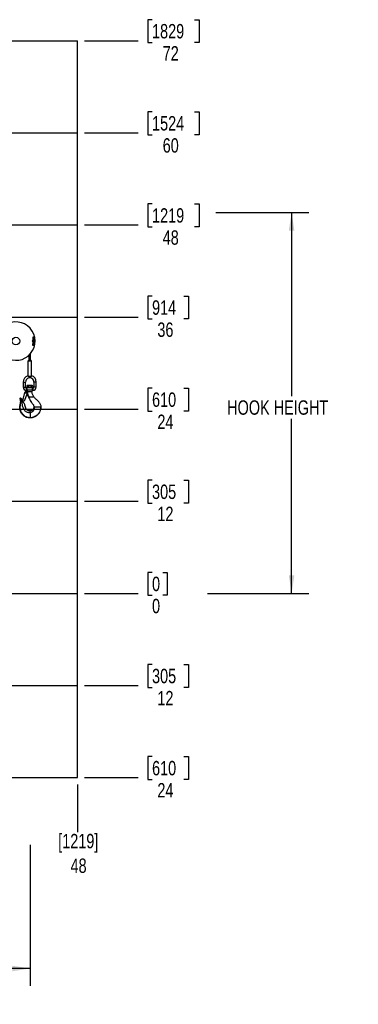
# Paper-space layout 'Sheet7' of a CAD drawing. Header units: inches. Extents: x 2.58 to 9.71, y 0.37 to 7.49.
# Tile 13 of 13: x 7.26 to 9.71, y 0.37 to 7.49. Entities that reach past the tile are written whole.
import ezdxf

# ---------------------------------------------------------------- set-up
doc = ezdxf.new("R2010")
doc.units = ezdxf.units.IN
doc.header["$MEASUREMENT"] = 0
doc.layers.add('FORMAT', color=7, linetype='Continuous')
doc.styles.add('SLDTEXTSTYLE0', font='TXT', dxfattribs={"width": 0.75})
doc.dimstyles.new('SLDDIMSTYLE10', dxfattribs={"dimtxt": 0.104167, "dimasz": 0.13, "dimexe": 0, "dimexo": 0.0625, "dimgap": 0.026042, "dimtad": 0, "dimtih": 1, "dimtoh": 1, "dimdec": 0, "dimlfac": 18, "dimrnd": 1e-09, "dimdsep": 46, "dimtxsty": 'SLDTEXTSTYLE0', "dimblk1": 'NONE', "dimblk2": 'NONE', "dimsah": 1, "dimcen": 0.09, "dimadec": 0, "dimazin": 2, "dimtfac": 1, "dimtdec": 0, "dimtofl": 0, "dimtmove": 0, "dimatfit": 3, "dimldrblk": 'NONE', "dimfxl": 1, "dimfrac": 2, "dimtolj": 1, "dimtzin": 12, "dimarcsym": 0})
doc.dimstyles.new('SLDDIMSTYLE13', dxfattribs={"dimtxt": 0.104167, "dimasz": 0.13, "dimexe": 0, "dimexo": 0.0625, "dimgap": 0.026042, "dimtad": 0, "dimtih": 1, "dimtoh": 1, "dimlfac": 18, "dimrnd": 1e-09, "dimzin": 12, "dimdsep": 46, "dimtxsty": 'SLDTEXTSTYLE0', "dimsah": 1, "dimcen": 0.09, "dimadec": 0, "dimazin": 3, "dimtfac": 1, "dimtofl": 0, "dimtmove": 0, "dimatfit": 3, "dimfxl": 1, "dimfrac": 2, "dimtolj": 1, "dimtzin": 12, "dimarcsym": 0})
doc.dimstyles.new('SLDDIMSTYLE9', dxfattribs={"dimtxt": 0.104167, "dimasz": 0.13, "dimexe": 0, "dimexo": 0.0625, "dimgap": 0.026042, "dimtad": 0, "dimtih": 1, "dimtoh": 1, "dimdec": 0, "dimlfac": 18, "dimrnd": 1e-09, "dimzin": 12, "dimdsep": 46, "dimtxsty": 'SLDTEXTSTYLE0', "dimblk1": 'NONE', "dimblk2": 'NONE', "dimsah": 1, "dimcen": 0.09, "dimadec": 0, "dimazin": 3, "dimtfac": 1, "dimtdec": 0, "dimtofl": 0, "dimtmove": 0, "dimatfit": 3, "dimldrblk": 'NONE', "dimfxl": 1, "dimfrac": 2, "dimtolj": 1, "dimtzin": 12, "dimarcsym": 0})

# ---------------------------------------------------------------- blocks, each defined once
blk = doc.blocks.new('_D_24')
at = {"layer": 'FORMAT', "color": 7}
blk.add_line((7.675, 1.958), (7.675, 1.6143), dxfattribs=at)
blk = doc.blocks.new('_None')
blk = doc.blocks.new('_D_25')
at = {"layer": 'FORMAT'}
for p, q in [((8.2142, 3.4935), (8.1825, 3.4935)), ((8.1825, 3.4935), (8.1825, 3.328)), ((8.2912, 3.4935), (8.3229, 3.4935)), ((8.3229, 3.4935), (8.3229, 3.328)), ((7.725, 3.3413), (8.1125, 3.3413)), ((8.1825, 3.328), (8.2142, 3.328)), ((8.3229, 3.328), (8.2912, 3.328))]:
    blk.add_line(p, q, dxfattribs=at)
at = {"layer": 'FORMAT', "char_height": 0.1042, "attachment_point": 1, "style": 'SLDTEXTSTYLE0'}
for insert in [(8.2142, 3.4623), (8.2142, 3.3022)]:
    blk.add_mtext('0', dxfattribs=dict(at, insert=insert))
blk = doc.blocks.new('_D_26')
at = {"layer": 'FORMAT', "color": 7}
for p, q in [((8.2142, 4.1602), (8.1825, 4.1602)), ((8.1825, 4.1602), (8.1825, 3.9946)), ((8.4451, 4.1602), (8.4768, 4.1602)), ((8.4768, 4.1602), (8.4768, 3.9946)), ((7.725, 4.008), (8.1125, 4.008)), ((8.1825, 3.9946), (8.2142, 3.9946)), ((8.4768, 3.9946), (8.4451, 3.9946))]:
    blk.add_line(p, q, dxfattribs=at)
at = {"layer": 'FORMAT', "color": 7, "char_height": 0.10417, "attachment_point": 1, "style": 'SLDTEXTSTYLE0'}
for s, insert in [('305', (8.2142, 4.1289)), ('12', (8.2527, 3.9689))]:
    blk.add_mtext(s, dxfattribs=dict(at, insert=insert))
blk = doc.blocks.new('_D_27')
at = {"layer": 'FORMAT', "color": 7}
for p, q in [((8.2142, 4.8268), (8.1825, 4.8268)), ((8.1825, 4.8268), (8.1825, 4.6613)), ((8.4451, 4.8268), (8.4768, 4.8268)), ((8.4768, 4.8268), (8.4768, 4.6613)), ((7.725, 4.6746), (8.1125, 4.6746)), ((8.1825, 4.6613), (8.2142, 4.6613)), ((8.4768, 4.6613), (8.4451, 4.6613))]:
    blk.add_line(p, q, dxfattribs=at)
at = {"layer": 'FORMAT', "color": 7, "char_height": 0.10417, "attachment_point": 1, "style": 'SLDTEXTSTYLE0'}
for s, insert in [('610', (8.2142, 4.7956)), ('24', (8.2527, 4.6356))]:
    blk.add_mtext(s, dxfattribs=dict(at, insert=insert))
blk = doc.blocks.new('_D_28')
at = {"layer": 'FORMAT', "color": 7}
for p, q in [((8.2142, 5.4935), (8.1825, 5.4935)), ((8.1825, 5.4935), (8.1825, 5.328)), ((8.4451, 5.4935), (8.4768, 5.4935)), ((8.4768, 5.4935), (8.4768, 5.328)), ((7.725, 5.3413), (8.1125, 5.3413)), ((8.1825, 5.328), (8.2142, 5.328)), ((8.4768, 5.328), (8.4451, 5.328))]:
    blk.add_line(p, q, dxfattribs=at)
at = {"layer": 'FORMAT', "color": 7, "char_height": 0.10417, "attachment_point": 1, "style": 'SLDTEXTSTYLE0'}
for s, insert in [('914', (8.2142, 5.4623)), ('36', (8.2527, 5.3022))]:
    blk.add_mtext(s, dxfattribs=dict(at, insert=insert))
blk = doc.blocks.new('_D_29')
at = {"layer": 'FORMAT', "color": 7}
for p, q in [((8.2142, 6.1602), (8.1825, 6.1602)), ((8.1825, 6.1602), (8.1825, 5.9946)), ((8.5221, 6.1602), (8.5538, 6.1602)), ((8.5538, 6.1602), (8.5538, 5.9946)), ((7.725, 6.008), (8.1125, 6.008)), ((8.1825, 5.9946), (8.2142, 5.9946)), ((8.5538, 5.9946), (8.5221, 5.9946))]:
    blk.add_line(p, q, dxfattribs=at)
at = {"layer": 'FORMAT', "color": 7, "char_height": 0.10417, "attachment_point": 1, "style": 'SLDTEXTSTYLE0'}
for s, insert in [('1219', (8.2142, 6.1289)), ('48', (8.2912, 5.9689))]:
    blk.add_mtext(s, dxfattribs=dict(at, insert=insert))
blk = doc.blocks.new('_D_30')
at = {"layer": 'FORMAT', "color": 7}
for p, q in [((8.2142, 6.8268), (8.1825, 6.8268)), ((8.1825, 6.8268), (8.1825, 6.6613)), ((8.5221, 6.8268), (8.5538, 6.8268)), ((8.5538, 6.8268), (8.5538, 6.6613)), ((7.725, 6.6746), (8.1125, 6.6746)), ((8.1825, 6.6613), (8.2142, 6.6613)), ((8.5538, 6.6613), (8.5221, 6.6613))]:
    blk.add_line(p, q, dxfattribs=at)
at = {"layer": 'FORMAT', "color": 7, "char_height": 0.10417, "attachment_point": 1, "style": 'SLDTEXTSTYLE0'}
for s, insert in [('1524', (8.2142, 6.7956)), ('60', (8.2912, 6.6356))]:
    blk.add_mtext(s, dxfattribs=dict(at, insert=insert))
blk = doc.blocks.new('_D_31')
at = {"layer": 'FORMAT', "color": 7}
for p, q in [((8.2142, 7.4935), (8.1825, 7.4935)), ((8.1825, 7.4935), (8.1825, 7.328)), ((8.5221, 7.4935), (8.5538, 7.4935)), ((8.5538, 7.4935), (8.5538, 7.328)), ((7.725, 7.3413), (8.1125, 7.3413)), ((8.1825, 7.328), (8.2142, 7.328)), ((8.5538, 7.328), (8.5221, 7.328))]:
    blk.add_line(p, q, dxfattribs=at)
at = {"layer": 'FORMAT', "color": 7, "char_height": 0.10417, "attachment_point": 1, "style": 'SLDTEXTSTYLE0'}
for s, insert in [('1829', (8.2142, 7.4623)), ('72', (8.2912, 7.3022))]:
    blk.add_mtext(s, dxfattribs=dict(at, insert=insert))
blk = doc.blocks.new('_D_32')
at = {"layer": 'FORMAT', "color": 7}
for p, q in [((8.2142, 2.8268), (8.1825, 2.8268)), ((8.1825, 2.8268), (8.1825, 2.6613)), ((8.4451, 2.8268), (8.4768, 2.8268)), ((8.4768, 2.8268), (8.4768, 2.6613)), ((7.725, 2.6746), (8.1125, 2.6746)), ((8.1825, 2.6613), (8.2142, 2.6613)), ((8.4768, 2.6613), (8.4451, 2.6613))]:
    blk.add_line(p, q, dxfattribs=at)
at = {"layer": 'FORMAT', "color": 7, "char_height": 0.10417, "attachment_point": 1, "style": 'SLDTEXTSTYLE0'}
for s, insert in [('305', (8.2142, 2.7956)), ('12', (8.2527, 2.6356))]:
    blk.add_mtext(s, dxfattribs=dict(at, insert=insert))
blk = doc.blocks.new('_D_33')
at = {"layer": 'FORMAT', "color": 7}
for p, q in [((8.2142, 2.1602), (8.1825, 2.1602)), ((8.1825, 2.1602), (8.1825, 1.9946)), ((8.4451, 2.1602), (8.4768, 2.1602)), ((8.4768, 2.1602), (8.4768, 1.9946)), ((7.725, 2.008), (8.1125, 2.008)), ((8.1825, 1.9946), (8.2142, 1.9946)), ((8.4768, 1.9946), (8.4451, 1.9946))]:
    blk.add_line(p, q, dxfattribs=at)
at = {"layer": 'FORMAT', "color": 7, "char_height": 0.10417, "attachment_point": 1, "style": 'SLDTEXTSTYLE0'}
for s, insert in [('610', (8.2142, 2.1289)), ('24', (8.2527, 1.9689))]:
    blk.add_mtext(s, dxfattribs=dict(at, insert=insert))
blk = doc.blocks.new('_D_36')
at = {"layer": 'FORMAT', "color": 7}
for p, q in [((8.6752, 6.0974), (9.3488, 6.0974)), ((9.2238, 6.0974), (9.2238, 4.7697)), ((9.2238, 3.3413), (9.2238, 4.6042)), ((8.615, 3.3413), (9.3488, 3.3413))]:
    blk.add_line(p, q, dxfattribs=at)
for points in [[(9.2238, 6.0974), (9.2038, 5.9674), (9.2438, 5.9674)], [(9.2238, 3.3413), (9.2438, 3.4713), (9.2038, 3.4713)]]:
    blk.add_solid(points, dxfattribs=at)
at = {"layer": 'FORMAT', "color": 7, "insert": (8.7574, 4.7385), "char_height": 0.104167, "attachment_point": 1, "style": 'SLDTEXTSTYLE0'}
blk.add_mtext('HOOK HEIGHT', dxfattribs=at)
blk = doc.blocks.new('_D_38')
at = {"layer": 'FORMAT', "color": 7}
for p, q in [((7.3334, 1.5221), (7.3334, 0.5017)), ((5.0084, 0.8078), (5.0084, 0.5017)), ((5.0084, 0.6267), (5.7253, 0.6267)), ((7.3334, 0.6267), (6.6514, 0.6267))]:
    blk.add_line(p, q, dxfattribs=at)
for points in [[(5.0084, 0.6267), (5.1384, 0.6067), (5.1384, 0.6467)], [(7.3334, 0.6267), (7.2034, 0.6467), (7.2034, 0.6067)]]:
    blk.add_solid(points, dxfattribs=at)
at = {"layer": 'FORMAT', "color": 7, "insert": (5.7253, 0.6782), "char_height": 0.10417, "attachment_point": 1, "style": 'SLDTEXTSTYLE0'}
blk.add_mtext('HOOK REACH', dxfattribs=at)

psp = doc.layouts.new('Sheet7')

# ---------------------------------------------------------------- linework, layer by layer
at = {"color": 7, "linetype": 'Continuous'}
for p, q in [((4.34169, 7.34129), (7.67502, 7.34129)), ((7.67502, 2.00796), (7.67502, 7.34129)), ((4.34169, 6.67463), (7.67502, 6.67463)), ((4.34169, 6.00796), (7.67502, 6.00796)), ((4.34169, 5.34129), (7.67502, 5.34129)), ((4.34169, 4.67463), (7.67502, 4.67463)), ((4.34169, 4.00796), (7.67502, 4.00796)), ((4.34169, 3.34129), (7.67502, 3.34129)), ((4.34169, 2.67463), (7.67502, 2.67463)), ((4.34169, 2.00796), (7.67502, 2.00796))]:
    psp.add_line(p, q, dxfattribs=at)
at = {"color": 7, "linetype": 'Continuous', "lineweight": 25}
for p, q in [((7.32388, 5.06504), (7.32388, 5.02827)), ((7.3343, 5.02827), (7.3343, 5.07574)), ((7.32214, 5.02827), (7.3152, 5.02132)), ((7.3152, 5.02132), (7.3152, 4.91665)), ((7.34298, 5.02132), (7.3152, 5.02132)), ((7.33603, 5.02827), (7.32214, 5.02827)), ((7.34298, 5.02132), (7.33603, 5.02827)), ((7.34298, 4.91665), (7.34298, 5.02132)), ((7.28147, 4.86994), (7.29014, 4.87016)), ((7.28147, 4.86994), (7.28243, 4.8332)), ((7.29014, 4.87016), (7.29882, 4.87039)), ((7.29978, 4.83366), (7.29882, 4.87039)), ((7.31056, 4.84616), (7.3077, 4.84329)), ((7.31305, 4.84616), (7.31056, 4.84616)), ((7.32909, 4.84616), (7.31305, 4.84616)), ((7.34003, 4.91014), (7.31814, 4.91014)), ((7.34513, 4.84616), (7.32909, 4.84616)), ((7.34761, 4.84616), (7.34513, 4.84616)), ((7.35048, 4.84329), (7.34761, 4.84616)), ((7.35936, 4.87039), (7.35839, 4.83366)), ((7.36803, 4.87016), (7.35936, 4.87039)), ((7.37671, 4.86994), (7.36803, 4.87016)), ((7.37575, 4.8332), (7.37671, 4.86994)), ((7.27898, 4.73515), (7.29349, 4.79474)), ((7.28243, 4.8332), (7.2911, 4.83343)), ((7.3117, 4.78876), (7.28832, 4.73287)), ((7.2911, 4.83343), (7.29978, 4.83366)), ((7.3016, 4.802), (7.31414, 4.80361)), ((7.3077, 4.82865), (7.30492, 4.82865)), ((7.30492, 4.81997), (7.30492, 4.82865)), ((7.30492, 4.81129), (7.30492, 4.81997)), ((7.30492, 4.81129), (7.3077, 4.81129)), ((7.32068, 4.76655), (7.30687, 4.77721)), ((7.3077, 4.84329), (7.3077, 4.83499)), ((7.3077, 4.83499), (7.31056, 4.83213)), ((7.3077, 4.83213), (7.3077, 4.82865)), ((7.3077, 4.83213), (7.35048, 4.83213)), ((7.35048, 4.81129), (7.3077, 4.81129)), ((7.31395, 4.80361), (7.31414, 4.80361)), ((7.31414, 4.80361), (7.31497, 4.80361)), ((7.31497, 4.80361), (7.34375, 4.80361)), ((7.31839, 4.84329), (7.31839, 4.83499)), ((7.33978, 4.84329), (7.33978, 4.83499)), ((7.34761, 4.83213), (7.35048, 4.83499)), ((7.35326, 4.82865), (7.35043, 4.82865)), ((7.35048, 4.84329), (7.35048, 4.83499)), ((7.35048, 4.82854), (7.35048, 4.83213)), ((7.35048, 4.81129), (7.35326, 4.81129)), ((7.35326, 4.81997), (7.35326, 4.82865)), ((7.35326, 4.81129), (7.35326, 4.81997)), ((7.36707, 4.83343), (7.35839, 4.83366)), ((7.37575, 4.8332), (7.36707, 4.83343)), ((7.26043, 4.75136), (7.25942, 4.75079)), ((7.26233, 4.75245), (7.26043, 4.75136)), ((7.26346, 4.72777), (7.26186, 4.72728)), ((7.27217, 4.73039), (7.26346, 4.72777)), ((7.28036, 4.73286), (7.27217, 4.73039)), ((7.28832, 4.73287), (7.27898, 4.73515)), ((7.30493, 4.77197), (7.30529, 4.77343)), ((7.32241, 4.76655), (7.32068, 4.76655)), ((7.32077, 4.76657), (7.32117, 4.76498)), ((7.3211, 4.76521), (7.33224, 4.76521)), ((7.35731, 4.76521), (7.35863, 4.76521)), ((7.33339, 4.64928), (7.33339, 4.66219)), ((7.35885, 4.69164), (7.36189, 4.69164)), ((7.36715, 4.69164), (7.40853, 4.69164)), ((7.40853, 4.69164), (7.40935, 4.69164)), ((7.40935, 4.69164), (7.40978, 4.69164)), ((7.33339, 4.61256), (7.33339, 4.6116))]:
    psp.add_line(p, q, dxfattribs=at)
for centre, radius in [((7.22946, 5.16715), 0.02778), ((7.30283, 4.79247), 0.00417)]:
    psp.add_circle(centre, radius, dxfattribs=at)
for centre, radius, start, end in [((7.22978, 5.16715), 0.13887, 236.856123, 125.216555), ((7.35473, 5.16718), 0.0075, 118.973354, 239.336848), ((7.3544, 5.16718), 0.00694, 118.845065, 180.398311), ((7.3544, 5.16718), 0.00694, 180.398311, 240.128535), ((7.3544, 5.16718), 0.00611, 123.426262, 180.398311), ((7.3544, 5.16718), 0.00611, 180.398311, 235.253297), ((7.35106, 5.14743), 0.00115, 105.034784, 177.138133), ((7.35542, 5.13953), 0.00162, 186.045763, 9.129124), ((7.35472, 5.16718), 0.0075, 293.290742, 64.869343), ((7.3544, 5.16718), 0.0075, 296.281131, 62.048962), ((7.3544, 5.16718), 0.00694, 298.889155, 59.809161), ((7.3544, 5.16718), 0.00611, 303.291908, 55.161825), ((7.35775, 5.18693), 0.00115, 285.092293, 357.090862), ((7.32909, 4.87118), 0.04764, 106.902373, 181.5), ((7.32909, 4.87118), 0.03028, 358.5, 180), ((7.32909, 4.87118), 0.03028, 180, 181.5), ((7.32909, 4.87118), 0.04764, 0, 73.112001), ((7.32909, 4.87118), 0.04764, 358.5, 0), ((7.30492, 4.83379), 0.0225, 181.5, 270), ((7.30283, 4.79247), 0.00961, 337.299398, 166.31497), ((7.30492, 4.83379), 0.00514, 181.5, 270), ((7.28726, 4.81997), 0.0222, 336.986449, 23.013551), ((7.31395, 4.80745), 0.00384, 90, 270), ((7.34423, 4.80745), 0.00384, 270, 90), ((7.35326, 4.83379), 0.00514, 270, 358.5), ((7.35326, 4.83379), 0.0225, 270, 358.5), ((7.26176, 4.75123), 0.00476, 39.080485, 200.35662), ((7.26176, 4.75123), 0.00134, 65.043468, 174.393637), ((7.30426, 4.77214), 0.000694, 287.787338, 346.31497)]:
    psp.add_arc(centre, radius, start, end, dxfattribs=at)
for points, knots in [([(7.34991, 5.14749), (7.34995, 5.14643), (7.35002, 5.14429), (7.35013, 5.1419), (7.35024, 5.14016), (7.35031, 5.1397), (7.35034, 5.13946)], [0, 0, 0, 0, 0.2465263, 0.4978335, 0.7502481, 1, 1, 1, 1]), ([(7.35032, 5.13962), (7.35034, 5.1394), (7.35038, 5.13896), (7.35073, 5.13835), (7.35118, 5.13798), (7.35159, 5.1378), (7.35202, 5.13773), (7.35245, 5.13778), (7.35282, 5.13791), (7.35312, 5.13812), (7.35335, 5.13835), (7.35351, 5.1386), (7.35361, 5.13884), (7.35367, 5.13906), (7.3537, 5.13926), (7.3537, 5.13937), (7.3537, 5.13943)], [0, 0, 0, 0, 0.168338, 0.3304179, 0.4103431, 0.4884308, 0.5632578, 0.633206, 0.6969357, 0.753739, 0.8036898, 0.8476394, 0.8871303, 0.9242206, 0.9611621, 1, 1, 1, 1]), ([(7.35171, 5.19505), (7.35168, 5.19499), (7.35162, 5.19486), (7.35154, 5.19374), (7.35144, 5.1916), (7.35135, 5.18802), (7.35126, 5.18301), (7.35119, 5.1782), (7.35113, 5.17402), (7.35108, 5.17051), (7.35104, 5.16659), (7.35099, 5.16277), (7.35094, 5.15857), (7.35087, 5.15432), (7.35081, 5.15031), (7.35075, 5.14697), (7.35069, 5.14443), (7.35062, 5.14215), (7.35053, 5.14043), (7.35046, 5.13948), (7.35041, 5.13956), (7.35039, 5.13959)], [0, 0, 0, 0, 0.0518541, 0.1040109, 0.1532194, 0.2405053, 0.3142375, 0.3766855, 0.4263228, 0.464506, 0.4988925, 0.5608038, 0.5952301, 0.6474358, 0.7170264, 0.757675, 0.803013, 0.853583, 0.9088982, 0.9680894, 1, 1, 1, 1]), ([(7.35515, 5.19428), (7.35514, 5.19465), (7.35513, 5.19508), (7.35475, 5.19577), (7.35451, 5.19604), (7.3542, 5.19628), (7.35382, 5.19644), (7.3534, 5.19649), (7.35296, 5.19643), (7.35256, 5.19625), (7.35223, 5.19597), (7.352, 5.19563), (7.35179, 5.19512), (7.35179, 5.1948), (7.35179, 5.19457)], [0, 0, 0, 0, 0.3092961, 0.3696277, 0.4255681, 0.4788669, 0.5311779, 0.5836924, 0.6370018, 0.6913179, 0.7469033, 0.8044148, 0.8649532, 1, 1, 1, 1]), ([(7.35372, 5.13944), (7.35374, 5.13942), (7.35379, 5.13935), (7.35387, 5.14032), (7.35395, 5.14207), (7.35402, 5.14438), (7.35408, 5.14694), (7.35414, 5.1503), (7.35421, 5.15433), (7.35427, 5.15858), (7.35433, 5.16279), (7.35437, 5.16661), (7.35442, 5.17053), (7.35446, 5.17404), (7.35452, 5.17821), (7.35459, 5.18299), (7.35468, 5.18796), (7.35477, 5.19149), (7.35487, 5.19358), (7.35495, 5.19465), (7.355, 5.19475), (7.35503, 5.19479)], [0, 0, 0, 0, 0.0336935, 0.0932917, 0.1489422, 0.1997814, 0.2453308, 0.2861452, 0.3559708, 0.4083155, 0.4428188, 0.5048465, 0.5392863, 0.5775185, 0.6271963, 0.6896423, 0.7632778, 0.8502993, 0.8992829, 0.9511387, 1, 1, 1, 1]), ([(7.35443, 5.16665), (7.35442, 5.16575), (7.35439, 5.16373), (7.35435, 5.16032), (7.35429, 5.15615), (7.35422, 5.15136), (7.35413, 5.1464), (7.35404, 5.14286), (7.35394, 5.14077), (7.35386, 5.1397), (7.35381, 5.13961), (7.35378, 5.13956)], [0, 0, 0, 0, 0.0633039, 0.1410354, 0.2420374, 0.3689989, 0.5187103, 0.6956372, 0.7952279, 0.9006581, 1, 1, 1, 1]), ([(7.35509, 5.19491), (7.35507, 5.19493), (7.35502, 5.195), (7.35494, 5.19403), (7.35486, 5.19228), (7.35479, 5.18998), (7.35473, 5.18742), (7.35467, 5.18406), (7.3546, 5.18002), (7.35454, 5.17577), (7.35449, 5.17196), (7.35446, 5.16957), (7.35445, 5.16818)], [0, 0, 0, 0, 0.0686814, 0.1901674, 0.3036062, 0.4072375, 0.5000862, 0.583283, 0.7256166, 0.8323169, 0.9026488, 1, 1, 1, 1]), ([(7.35849, 5.19473), (7.35847, 5.19495), (7.35843, 5.19539), (7.35808, 5.19601), (7.35763, 5.19637), (7.35722, 5.19655), (7.35679, 5.19662), (7.35636, 5.19658), (7.35599, 5.19644), (7.35569, 5.19624), (7.35546, 5.196), (7.3553, 5.19575), (7.3552, 5.19551), (7.35514, 5.19529), (7.35511, 5.19509), (7.35511, 5.19498), (7.35511, 5.19492)], [0, 0, 0, 0, 0.16833801, 0.3304179, 0.41034312, 0.4884308, 0.56325775, 0.63320596, 0.69693574, 0.75373904, 0.8036898, 0.84763942, 0.88713027, 0.92422062, 0.96116208, 1, 1, 1, 1]), ([(7.3571, 5.1393), (7.35713, 5.13937), (7.35719, 5.13949), (7.35727, 5.14061), (7.35737, 5.14275), (7.35746, 5.14634), (7.35755, 5.15135), (7.35762, 5.15616), (7.35768, 5.16034), (7.35773, 5.16385), (7.35777, 5.16776), (7.35782, 5.17158), (7.35787, 5.17579), (7.35794, 5.18003), (7.358, 5.18405), (7.35806, 5.18738), (7.35812, 5.18992), (7.35819, 5.1922), (7.35827, 5.19393), (7.35835, 5.19487), (7.3584, 5.19479), (7.35842, 5.19476)], [0, 0, 0, 0, 0.0518541, 0.1040109, 0.1532194, 0.2405053, 0.3142375, 0.3766855, 0.4263228, 0.464506, 0.4988925, 0.5608038, 0.5952301, 0.6474358, 0.7170264, 0.757675, 0.803013, 0.853583, 0.9088982, 0.9680894, 1, 1, 1, 1]), ([(7.3589, 5.18687), (7.35886, 5.18793), (7.35879, 5.19007), (7.35868, 5.19245), (7.35857, 5.19419), (7.3585, 5.19466), (7.35847, 5.19489)], [0, 0, 0, 0, 0.2465263, 0.4978335, 0.7502481, 1, 1, 1, 1]), ([(7.3077, 4.84329), (7.30843, 4.84396), (7.30992, 4.84533), (7.31177, 4.8461), (7.31282, 4.84615), (7.31305, 4.84616)], [0, 0, 0, 0, 0.43238463, 0.87955303, 1, 1, 1, 1]), ([(7.31305, 4.84616), (7.31399, 4.84599), (7.31585, 4.84567), (7.31755, 4.84408), (7.31839, 4.84329)], [0, 0, 0, 0, 0.5039993, 1, 1, 1, 1]), ([(7.31814, 4.91014), (7.31797, 4.91096), (7.31762, 4.91259), (7.31664, 4.91457), (7.31574, 4.91601), (7.3152, 4.91675), (7.31525, 4.91668), (7.31527, 4.91665)], [0, 0, 0, 0, 0.2119295, 0.4229533, 0.6536657, 0.8985732, 1, 1, 1, 1]), ([(7.31839, 4.84329), (7.3193, 4.84372), (7.32137, 4.8447), (7.32481, 4.84579), (7.32753, 4.84615), (7.32896, 4.84616), (7.32909, 4.84616)], [0, 0, 0, 0, 0.2702358, 0.6134495, 0.9669213, 1, 1, 1, 1]), ([(7.32909, 4.84616), (7.33144, 4.8459), (7.33517, 4.84549), (7.33854, 4.84389), (7.33978, 4.84329)], [0, 0, 0, 0, 0.631918, 1, 1, 1, 1]), ([(7.33978, 4.84329), (7.34051, 4.84396), (7.342, 4.84533), (7.34385, 4.8461), (7.34491, 4.84615), (7.34513, 4.84616)], [0, 0, 0, 0, 0.4323846, 0.879553, 1, 1, 1, 1]), ([(7.34291, 4.91665), (7.34291, 4.91667), (7.34294, 4.9167), (7.34236, 4.9159), (7.34142, 4.91437), (7.34046, 4.91233), (7.34015, 4.91076), (7.34003, 4.91014)], [0, 0, 0, 0, 0.13287744, 0.3601721, 0.5950413, 0.84015508, 1, 1, 1, 1]), ([(7.34513, 4.84616), (7.34607, 4.84599), (7.34794, 4.84567), (7.34963, 4.84408), (7.35048, 4.84329)], [0, 0, 0, 0, 0.5039993, 1, 1, 1, 1]), ([(7.31305, 4.83213), (7.31211, 4.83229), (7.31024, 4.83262), (7.30854, 4.83421), (7.3077, 4.83499)], [0, 0, 0, 0, 0.5039993, 1, 1, 1, 1]), ([(7.31839, 4.83499), (7.31766, 4.83432), (7.31617, 4.83296), (7.31433, 4.83219), (7.31327, 4.83214), (7.31305, 4.83213)], [0, 0, 0, 0, 0.4323846, 0.879553, 1, 1, 1, 1]), ([(7.32241, 4.76655), (7.32191, 4.76811), (7.31942, 4.77592), (7.31662, 4.78828), (7.31564, 4.79922), (7.31525, 4.80361)], [0, 0, 0, 0, 0.1298092, 0.6501411, 1, 1, 1, 1]), ([(7.32909, 4.83213), (7.32896, 4.83213), (7.32757, 4.83214), (7.32486, 4.83249), (7.32141, 4.83357), (7.3193, 4.83456), (7.31839, 4.83499)], [0, 0, 0, 0, 0.0330782, 0.3753818, 0.7297681, 1, 1, 1, 1]), ([(7.33978, 4.83499), (7.33854, 4.8344), (7.33517, 4.83279), (7.33144, 4.83238), (7.32909, 4.83213)], [0, 0, 0, 0, 0.368082, 1, 1, 1, 1]), ([(7.34513, 4.83213), (7.34419, 4.83229), (7.34232, 4.83262), (7.34062, 4.83421), (7.33978, 4.83499)], [0, 0, 0, 0, 0.50399935, 1, 1, 1, 1]), ([(7.34375, 4.80361), (7.34414, 4.80362), (7.34462, 4.80363), (7.34456, 4.80363), (7.34455, 4.80363)], [0, 0, 0, 0, 0.8332179, 1, 1, 1, 1]), ([(7.35877, 4.765), (7.35687, 4.76795), (7.35309, 4.77383), (7.34895, 4.78348), (7.34591, 4.7935), (7.34502, 4.80042), (7.34457, 4.80388)], [0, 0, 0, 0, 0.2510828, 0.5007526, 0.7500557, 1, 1, 1, 1]), ([(7.35048, 4.83499), (7.34974, 4.83432), (7.34826, 4.83296), (7.34641, 4.83219), (7.34535, 4.83214), (7.34513, 4.83213)], [0, 0, 0, 0, 0.4323846, 0.879553, 1, 1, 1, 1]), ([(7.35048, 4.81129), (7.35044, 4.81138), (7.35037, 4.81156), (7.34985, 4.81293), (7.34922, 4.81499), (7.3487, 4.81769), (7.34858, 4.82062), (7.34887, 4.82335), (7.34943, 4.82574), (7.35005, 4.82757), (7.35045, 4.8286), (7.35044, 4.82856), (7.35043, 4.82854)], [0, 0, 0, 0, 0.1016251, 0.2030805, 0.3090053, 0.419739, 0.5252645, 0.6232476, 0.7233265, 0.8313809, 0.9416033, 1, 1, 1, 1]), ([(7.33339, 4.6116), (7.32888, 4.6117), (7.31992, 4.6119), (7.30689, 4.61523), (7.2947, 4.62065), (7.28366, 4.62824), (7.2741, 4.6377), (7.26676, 4.64823), (7.26158, 4.65921), (7.25832, 4.67019), (7.25682, 4.68151), (7.25699, 4.693), (7.25932, 4.70429), (7.26197, 4.71562), (7.26189, 4.7234), (7.26186, 4.72728)], [0, 0, 0, 0, 0.0840363, 0.1669502, 0.2494237, 0.332268, 0.4157533, 0.4993719, 0.5708284, 0.6417688, 0.7124854, 0.7834863, 0.8553111, 0.9276593, 1, 1, 1, 1]), ([(7.25796, 4.74995), (7.25778, 4.74985), (7.25739, 4.74963), (7.25733, 4.74959), (7.2573, 4.74958)], [0, 0, 0, 0, 0.4694786, 1, 1, 1, 1]), ([(7.2573, 4.74958), (7.25849, 4.74594), (7.26086, 4.73868), (7.26153, 4.73107), (7.26186, 4.72728)], [0, 0, 0, 0, 0.5014437, 1, 1, 1, 1]), ([(7.25942, 4.75079), (7.25915, 4.75064), (7.25859, 4.75032), (7.25818, 4.75008), (7.25796, 4.74995)], [0, 0, 0, 0, 0.4799541, 1, 1, 1, 1]), ([(7.33339, 4.61256), (7.32907, 4.61276), (7.32048, 4.61316), (7.30805, 4.61676), (7.29645, 4.6224), (7.28603, 4.63014), (7.27706, 4.63968), (7.27032, 4.65026), (7.26547, 4.66113), (7.26231, 4.67193), (7.26065, 4.68302), (7.26043, 4.69424), (7.26209, 4.70533), (7.26402, 4.71646), (7.26365, 4.72399), (7.26346, 4.72777)], [0, 0, 0, 0, 0.0827272, 0.1647341, 0.2466817, 0.3293041, 0.4128317, 0.4968484, 0.56902, 0.6408514, 0.712386, 0.7838648, 0.8555631, 0.9275887, 1, 1, 1, 1]), ([(7.26546, 4.75423), (7.26544, 4.75423), (7.26542, 4.75421), (7.26522, 4.7541), (7.26493, 4.75393), (7.2644, 4.75363), (7.26353, 4.75314), (7.26273, 4.75268), (7.26233, 4.75245)], [0, 0, 0, 0, 0.12806197, 0.25055436, 0.38329979, 0.50081178, 0.74980063, 1, 1, 1, 1]), ([(7.26233, 4.75245), (7.26449, 4.74845), (7.26833, 4.74134), (7.271, 4.73373), (7.27217, 4.73039)], [0, 0, 0, 0, 0.56220409, 1, 1, 1, 1]), ([(7.28036, 4.73286), (7.27807, 4.73656), (7.27346, 4.74399), (7.26813, 4.75081), (7.26546, 4.75423)], [0, 0, 0, 0, 0.4990169, 1, 1, 1, 1]), ([(7.26546, 4.75423), (7.26845, 4.75039), (7.2738, 4.74352), (7.27836, 4.73611), (7.28036, 4.73286)], [0, 0, 0, 0, 0.560615, 1, 1, 1, 1]), ([(7.33339, 4.64928), (7.32995, 4.64899), (7.32321, 4.64843), (7.3133, 4.65034), (7.30424, 4.65413), (7.29637, 4.65978), (7.28992, 4.667), (7.28527, 4.67621), (7.2812, 4.68634), (7.27796, 4.69737), (7.27566, 4.70842), (7.27501, 4.7196), (7.27312, 4.72677), (7.27217, 4.73039)], [0, 0, 0, 0, 0.0892371, 0.1754188, 0.2596092, 0.3427687, 0.4256177, 0.5088721, 0.6096621, 0.7096002, 0.8075048, 0.9029053, 1, 1, 1, 1]), ([(7.33339, 4.66219), (7.33184, 4.66203), (7.32894, 4.66174), (7.32377, 4.66219), (7.31863, 4.66356), (7.31393, 4.6659), (7.30935, 4.6691), (7.30494, 4.6737), (7.30195, 4.67903), (7.30042, 4.68343), (7.29953, 4.68726), (7.29818, 4.69205), (7.29603, 4.699), (7.29263, 4.70832), (7.28748, 4.72019), (7.28287, 4.7284), (7.28036, 4.73286)], [0, 0, 0, 0, 0.0482277, 0.0908253, 0.1609855, 0.2127693, 0.2536384, 0.3347028, 0.4091738, 0.4421008, 0.479804, 0.5315321, 0.5972332, 0.7065476, 0.8407337, 1, 1, 1, 1]), ([(7.3211, 4.76521), (7.32282, 4.76031), (7.32626, 4.75051), (7.33328, 4.73654), (7.34053, 4.72515), (7.34729, 4.71596), (7.35362, 4.70921), (7.35803, 4.70086), (7.35858, 4.69471), (7.35885, 4.69164)], [0, 0, 0, 0, 0.1859381, 0.3721076, 0.5589883, 0.6696899, 0.7807483, 0.8901704, 1, 1, 1, 1]), ([(7.33224, 4.76521), (7.33293, 4.76521), (7.33636, 4.76521), (7.3423, 4.76521), (7.34999, 4.76521), (7.35486, 4.76521), (7.35731, 4.76521)], [0, 0, 0, 0, 0.0803246, 0.4017599, 0.7004097, 1, 1, 1, 1]), ([(7.35863, 4.76521), (7.36125, 4.76182), (7.36653, 4.755), (7.37599, 4.74615), (7.38504, 4.73685), (7.39372, 4.72855), (7.40103, 4.72022), (7.40582, 4.71132), (7.40902, 4.70171), (7.40952, 4.69501), (7.40978, 4.69164)], [0, 0, 0, 0, 0.1396954, 0.2807128, 0.4217505, 0.5627882, 0.6726188, 0.7814317, 0.8902269, 1, 1, 1, 1]), ([(7.35885, 4.6919), (7.35872, 4.68961), (7.35849, 4.6855), (7.35673, 4.68029), (7.35484, 4.67659), (7.35283, 4.67359), (7.35027, 4.67058), (7.34641, 4.6672), (7.34194, 4.66463), (7.3374, 4.66294), (7.33477, 4.66245), (7.33339, 4.66219)], [0, 0, 0, 0, 0.1612532, 0.2880394, 0.3833734, 0.4527938, 0.5412634, 0.6606309, 0.812144, 0.9011353, 1, 1, 1, 1]), ([(7.40853, 4.69164), (7.40839, 4.68709), (7.40809, 4.67804), (7.40468, 4.66485), (7.3992, 4.65245), (7.3916, 4.64115), (7.38219, 4.63138), (7.37133, 4.62344), (7.35939, 4.61755), (7.34664, 4.61364), (7.33782, 4.61292), (7.33339, 4.61256)], [0, 0, 0, 0, 0.11272202, 0.22432071, 0.33585094, 0.4481085, 0.56072148, 0.671069, 0.78062025, 0.88992331, 1, 1, 1, 1]), ([(7.36189, 4.69164), (7.36203, 4.68877), (7.36231, 4.68316), (7.36069, 4.67497), (7.35769, 4.66751), (7.35328, 4.66088), (7.34761, 4.65542), (7.3409, 4.65124), (7.33589, 4.64993), (7.33339, 4.64928)], [0, 0, 0, 0, 0.153248, 0.300377, 0.4430287, 0.5819394, 0.7236217, 0.8621787, 1, 1, 1, 1]), ([(7.40978, 4.69164), (7.40963, 4.68703), (7.40935, 4.67785), (7.40589, 4.66446), (7.40032, 4.65189), (7.39259, 4.64043), (7.38303, 4.63053), (7.37197, 4.6225), (7.35983, 4.61656), (7.34686, 4.61264), (7.33789, 4.61195), (7.33339, 4.6116)], [0, 0, 0, 0, 0.1126359, 0.2241475, 0.3356058, 0.4478223, 0.5604271, 0.6707975, 0.7803994, 0.8897895, 1, 1, 1, 1]), ([(7.33339, 4.64928), (7.33339, 4.64691), (7.33339, 4.64047), (7.33339, 4.63099), (7.33339, 4.62104), (7.33339, 4.6154), (7.33339, 4.61256)], [0, 0, 0, 0, 0.1852954, 0.5027189, 0.7492467, 1, 1, 1, 1]), ([(7.36189, 4.69164), (7.36218, 4.69164), (7.36276, 4.69163), (7.36419, 4.69165), (7.36571, 4.69162), (7.36672, 4.69163), (7.36715, 4.69164)], [0, 0, 0, 0, 0.2678316, 0.5357459, 0.7990421, 1, 1, 1, 1])]:
    psp.add_open_spline(points, degree=3, knots=knots, dxfattribs=at)

# ---------------------------------------------------------------- texts
at = {"layer": 'FORMAT', "color": 7, "char_height": 0.104167, "attachment_point": 2, "style": 'SLDTEXTSTYLE0'}
for s, insert in [('[1219]', (7.68053, 1.60097)), ('48', (7.6826, 1.42271))]:
    psp.add_mtext(s, dxfattribs=dict(at, insert=insert))

# ---------------------------------------------------------------- dimensions: what is measured, and where the dimension line sits
at = {"layer": 'FORMAT', "color": 7}
for feature_location, offset, dtype, origin, picture, middle in [((7.67502, 7.34129), (0.43745, 0), 0, (7.67502, 3.34129), '_D_31', (8.36815, 7.34129)), ((7.67502, 6.67463), (0.43745, 0), 0, (7.67502, 3.34129), '_D_30', (8.36815, 6.67463)), ((7.67502, 6.00796), (0.43745, 0), 0, (7.67502, 3.34129), '_D_29', (8.36815, 6.00796)), ((7.67502, 5.34129), (0.43745, 0), 0, (7.67502, 3.34129), '_D_28', (8.32967, 5.34129)), ((7.67502, 4.67463), (0.43745, 0), 0, (7.67502, 3.34129), '_D_27', (8.32967, 4.67463)), ((7.67502, 4.00796), (0.43745, 0), 0, (7.67502, 3.34129), '_D_26', (8.32967, 4.00796)), ((7.67502, 2.67463), (0.43745, 0), 0, (7.67502, 3.34129), '_D_32', (8.32967, 2.67463)), ((7.67502, 2.00796), (0.43745, 0), 0, (7.67502, 3.34129), '_D_33', (8.32967, 2.00796)), ((7.67502, 2.00796), (0, -0.3937), 1, (5.00835, 2.00796), '_D_24', (7.67502, 1.61426))]:
    dim = psp.add_ordinate_dim(feature_location=feature_location, offset=offset, dtype=dtype, origin=origin, dimstyle='SLDDIMSTYLE9', dxfattribs=at)
    dim.commit()
    dim.dimension.update_dxf_attribs({"geometry": picture, "text_midpoint": middle})
dim = psp.add_linear_dim(base=(9.22381, 3.34129), p1=(6.357, 6.09743), p2=(7.67502, 3.34129), angle=90, text='HOOK HEIGHT', dimstyle='SLDDIMSTYLE13', dxfattribs=at)
dim.commit()
dim.dimension.update_dxf_attribs({"geometry": '_D_36', "text_midpoint": (9.22381, 4.68694), "dimtype": 160})
dim = psp.add_linear_dim(base=(7.33339, 0.62667), p1=(5.00835, 2.00796), p2=(7.33339, 4.66219), text='HOOK REACH', dimstyle='SLDDIMSTYLE13', dxfattribs=at)
dim.commit()
dim.dimension.update_dxf_attribs({"geometry": '_D_38', "text_midpoint": (6.18833, 0.62667), "dimtype": 160})
at = {"layer": 'FORMAT'}
dim = psp.add_ordinate_dim(feature_location=(7.6750184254, 3.341291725), offset=(0.4374453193, 0), dtype=0, origin=(7.6750184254, 3.341291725), dimstyle='SLDDIMSTYLE10', dxfattribs=at)
dim.commit()
dim.dimension.update_dxf_attribs({"geometry": '_D_25', "text_midpoint": (8.2527029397, 3.341291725)})

doc.saveas('drawing.dxf')
